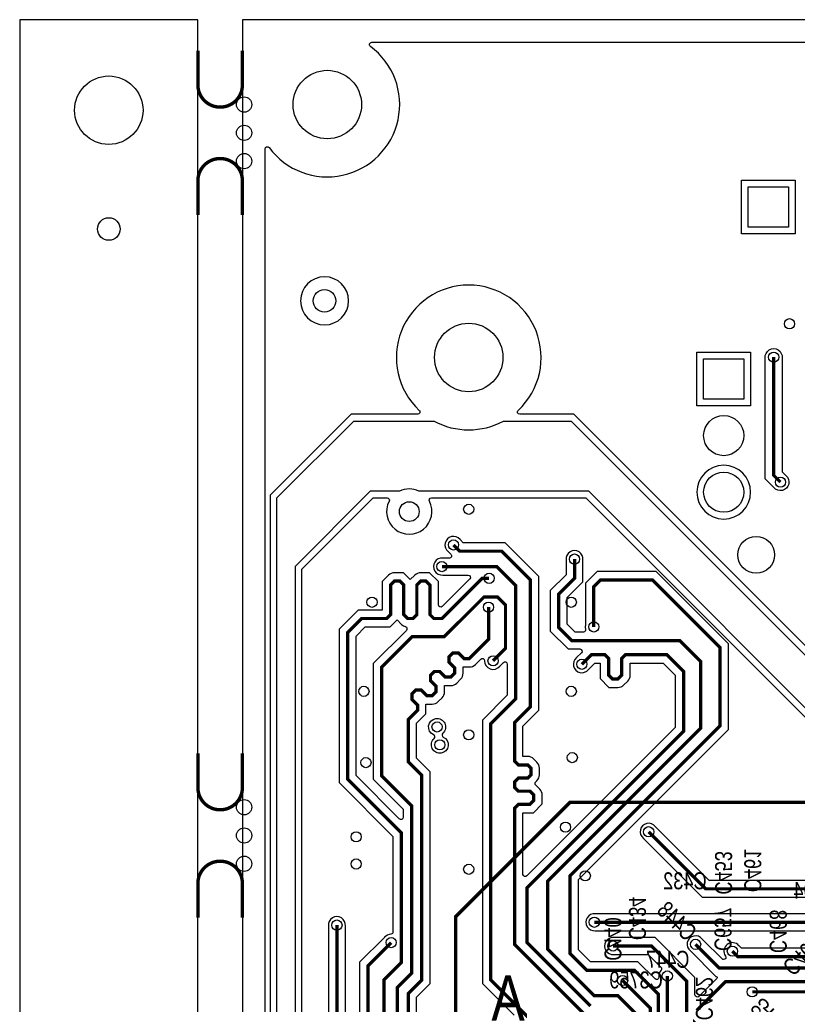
# Model space of a CAD drawing. Extents: x -394 to 5394, y -1015 to 6968.
# Tile 50 of 63: x -394 to 981, y 5228 to 6968. Entities that reach past the tile are written whole.
import ezdxf

# ---------------------------------------------------------------- set-up
doc = ezdxf.new("R2010")
doc.units = 0
for name, color, linetype in [('BG_OUTLINE', 95, 'CONTINUOUS'), ('ET_BOTTOM', 1, 'CONTINUOUS'), ('PG_SILKSCREEN_BOTTOM', 2, 'CONTINUOUS'), ('PIN_BOTTOM', 1, 'CONTINUOUS'), ('RD_SILKSCREEN_BOTTOM', 254, 'CONTINUOUS'), ('VC_BOTTOM', 1, 'CONTINUOUS')]:
    doc.layers.add(name, color=color, linetype=linetype)

msp = doc.modelspace()

# ---------------------------------------------------------------- linework, layer by layer
at = {"layer": 'BG_OUTLINE'}
msp.add_lwpolyline([(-78.74, 6968.4848), (-393.7, 6968.4848), (-393.7, 0), (-78.74, 0), (-78.74, 6968.4848)], dxfattribs=at)
msp.add_lwpolyline([(5000, 0), (5000, 6968.4848), (0, 6968.4848), (0, 0)], close=True, dxfattribs=at)
at = {"layer": 'BG_OUTLINE', "const_width": 6}
for points in [[(-78.74, 6913.9148), (-78.74, 6853.2848, 0.414214), (-39.37, 6813.9148, 0.414214), (0, 6853.2848), (0, 6913.9148)], [(-78.74, 6623.0548), (-78.74, 6683.6848, -0.414214), (-39.37, 6723.0548, -0.414214), (0, 6683.6848), (0, 6623.0548)], [(-78.74, 5671.7936), (-78.74, 5611.1636, 0.414214), (-39.37, 5571.7936, 0.414214), (0, 5611.1636), (0, 5671.7936)], [(-78.74, 5380.9336), (-78.74, 5441.5636, -0.414214), (-39.37, 5480.9336, -0.414214), (0, 5441.5636), (0, 5380.9336)]]:
    msp.add_lwpolyline(points, format="xyb", dxfattribs=at)
at = {"layer": 'ET_BOTTOM'}
for points in [[(40.0001, 3621.6278), (40.0001, 6739.9203, -0.722876), (47.2134, 6742.3025, 1.159346), (226.2285, 6921.272, -0.722776), (228.6115, 6928.4847), (1629.5041, 6928.4847)], [(1142.9706, 5714.0002), (585.9706, 6271.0002), (490.1637, 6271.0002, -0.680216), (487.4305, 6277.9207, 2.531948), (312.5695, 6277.9207, -0.680216), (309.8363, 6271.0002), (192.0294, 6271.0002), (48.9998, 6127.9706), (48.9998, 3620.9706)], [(61, 3616), (61, 6123), (197, 6259), (338.7548, 6259, 0.25488), (461.2452, 6259), (581, 6259), (1138, 5702)], [(1095, 5652), (612, 6135), (312.0833, 6135, 0.226255), (277.6547, 6135), (226, 6135), (93, 6002), (93, 3676)], [(105.0002, 5028.955), (105.0002, 5997.0294), (230.9706, 6122.9998), (255.7375, 6122.9998, -0.561066), (259.2958, 6117.1726, 1.637643), (330.4422, 6117.1726, -0.561066), (334.0005, 6122.9998), (607.0294, 6122.9998), (1090.0294, 5639.9998)], [(998.2269, 5327.0714), (882.0007, 5327.0714), (877.7612, 5331.3109), (877.6931, 5331.3956, 0.973847), (853.8256, 5313.237, -0.611279), (850.5792, 5306.9002), (849.1719, 5306.9002), (812.7587, 5343.3133, 1.122761), (791.6867, 5322.2413), (836.8281, 5277.0998), (837.1993, 5277.0998, -0.668179), (838.6135, 5273.6856), (806.7286, 5241.8007, -0.668175), (799.9002, 5244.6291), (799.9002, 5275.4864), (729.4864, 5345.9002), (656.7326, 5345.9002), (656.6246, 5345.912, 1.114863), (656.6246, 5316.088), (656.7326, 5316.0998), (717.1426, 5316.0998), (739.7047, 5293.5378, -0.398876), (739.8496, 5288.0337, 0.213469), (736.088, 5276.3754), (736.0998, 5276.2674), (736.0998, 5275.6292, -0.668175), (729.2714, 5272.8008), (699.172, 5302.9002), (615.1718, 5302.9002), (593.9002, 5324.1718), (593.9002, 5448.8281), (858.9002, 5713.8281), (858.9002, 5865.1719), (731.1719, 5992.9002), (626.8281, 5992.9002), (606.0998, 5972.1719), (606.0998, 5896.7326), (606.088, 5896.6246, 0.095352), (606.5502, 5890.9738, -0.496237), (602.697, 5885.9002), (588.1719, 5885.9002), (573.9002, 5900.1719), (573.9002, 5946.8281), (601.9002, 5974.8281), (601.9002, 6013.2674), (601.912, 6013.3754, 1.114863), (572.088, 6013.3754), (572.0998, 6013.2674), (572.0998, 5987.1719), (544.0998, 5959.1719), (544.0998, 5887.8281), (575.8281, 5856.0998), (596.3709, 5856.0998, -0.668175), (599.1993, 5849.2714), (590.6867, 5840.7587, 1.118809), (611.6931, 5819.6044), (611.7612, 5819.6891), (623.1719, 5831.0998), (632.3693, 5831.0998), (632.3693, 5803.6232), (647.8927, 5788.0998), (663.6744, 5788.0998, 0.198912), (674.2104, 5792.464), (681.0055, 5799.2591, 0.198912), (685.3697, 5809.7951), (685.3697, 5831.0998), (743.8281, 5831.0998), (765.0998, 5809.8281), (765.0998, 5717.1719), (502.7286, 5454.8007, -0.668175), (495.9002, 5457.6291), (495.9002, 5566.6126), (514.3768, 5566.6126), (529.9002, 5582.136), (529.9002, 5597.9177, 0.198912), (525.536, 5608.4537), (518.7409, 5615.2488, 0.004453), (518.5516, 5615.4348, -0.419439), (518.5008, 5621.1416), (520.536, 5623.1768, 0.198912), (524.9002, 5633.7128), (524.9002, 5645.3128, 0.198912), (520.536, 5655.8488), (514.736, 5661.6488, 0.198912), (504.2, 5666.013), (495.9002, 5666.013), (495.9002, 5719.8281), (523.9002, 5747.8281), (523.9002, 5984.1719), (464.1719, 6043.9002), (390.1719, 6043.9002), (384.7612, 6049.3109), (384.6931, 6049.3956, 1.114862), (363.6044, 6028.3069), (363.6891, 6028.2388), (368.5393, 6023.3886, -0.668175), (365.7109, 6016.5602), (354.2926, 6016.5602), (354.1846, 6016.572, 1.114863), (354.1846, 5986.748), (354.2926, 5986.7598), (399.0309, 5986.7598, -0.668175), (401.8593, 5979.9314), (353.2029, 5931.275, -0.668175), (346.3745, 5934.1034), (346.3745, 5975.3768), (330.8511, 5990.9002), (315.0694, 5990.9002, 0.198912), (304.5334, 5986.536), (296.6743, 5978.677), (284.4511, 5990.9002), (268.6694, 5990.9002, 0.198912), (258.1334, 5986.536), (246.9741, 5975.3768), (246.9741, 5924.9002), (204.8016, 5924.9002), (171.0733, 5891.1719), (171.0733, 5619.8545), (266.0998, 5524.828), (266.0998, 5355.9789, -0.400402), (262.2893, 5351.9834, 0.214847), (251.3069, 5346.3956), (251.2388, 5346.3109), (207.0998, 5302.1719), (207.0998, 5067.7326)], [(307.9002, 5179.0007), (307.9002, 5240.8281), (331.9002, 5264.8281), (331.9002, 5639.1719), (307.9002, 5663.1719), (307.9002, 5724.8281), (324.4223, 5741.3502), (324.4223, 5758.6366), (335.5368, 5758.6366, 0.198912), (346.0728, 5763.0008), (352.8679, 5769.7959, 0.198912), (357.2321, 5780.3319), (357.2321, 5791.4464), (368.3466, 5791.4464, 0.198912), (378.8826, 5795.8106), (385.6777, 5802.6057, 0.198912), (390.0419, 5813.1417), (390.0419, 5824.2562), (401.1564, 5824.2562, 0.198912), (411.6924, 5828.6204), (421.1733, 5838.1013, -0.673385), (428.0013, 5835.2154, 0.71356), (454.6931, 5825.6044), (454.7612, 5825.6891), (461.2714, 5832.1993, -0.668175), (468.0998, 5829.3709), (468.0998, 5774.1719), (424.0998, 5730.1719), (424.0998, 5264.8281), (480.1993, 5208.7286, -0.668175)], [(1893.0261, 5447.0002), (825.0719, 5447.0002), (729.7612, 5542.3109), (729.6931, 5542.3956, 1.118809), (708.6867, 5521.2413), (812.7281, 5417.1998), (1967.4708, 5417.1998, -0.668175)], [(181.9002, 5058.8281), (181.9002, 5366.2674), (181.912, 5366.3754, 1.114863), (152.088, 5366.3754), (152.0998, 5366.2674), (152.0998, 5071.1719)], [(1947.828, 5387.9002), (623.7326, 5387.9002), (623.6246, 5387.912, 1.114863), (623.6246, 5358.088), (623.7326, 5358.0998), (1960.1718, 5358.0998)]]:
    msp.add_lwpolyline(points, format="xyb", dxfattribs=at)
for points in [[(882.0378, 6685.0202), (977.0382, 6685.0202), (977.0382, 6590.0198), (882.0378, 6590.0198)], [(803.1998, 6380.7502), (898.2002, 6380.7502), (898.2002, 6285.7498), (803.1998, 6285.7498)]]:
    msp.add_lwpolyline(points, close=True, dxfattribs=at)
for points in [[(187.6602, 6471.5148, 1), (102.6598, 6471.5148, 1)], [(953.9002, 6169.1719), (960.3109, 6162.7612), (960.3956, 6162.6931, -1.114862), (939.3069, 6141.6044), (939.2388, 6141.6891), (924.0998, 6156.8281), (924.0998, 6370.2674), (924.088, 6370.3754, -1.114863), (953.912, 6370.3754), (953.9002, 6370.2674)], [(898.2002, 6133.25, 1), (803.1998, 6133.25, 1)], [(284.0998, 5558.629, -0.668175), (277.2714, 5555.8006), (200.8737, 5632.1983), (200.8737, 5878.8281), (217.1454, 5895.0998), (261.2511, 5895.0998), (273.4743, 5907.323), (281.3334, 5899.464, 0.132062), (288.0361, 5895.6013, -0.577889), (289.8355, 5888.9075), (231.0998, 5830.1719), (231.0998, 5625.8281), (284.0998, 5572.8281)], [(355.0802, 5700.4126, -3.38332), (338.9724, 5697.8558, 0.543729), (337.9198, 5704.4874, -3.38332), (354.0276, 5707.0442, 0.543729)]]:
    msp.add_lwpolyline(points, format="xyb", close=True, dxfattribs=at)
at = {"layer": 'ET_BOTTOM', "const_width": 5.8}
for points in [[(939, 6372), (939, 6163), (951, 6151)], [(373, 6040), (384, 6029), (458, 6029), (509, 5978), (509, 5754), (481, 5726), (481, 5657.9079), (487.7951, 5651.1128), (504.2, 5651.1128), (510, 5645.3128), (510, 5633.7128), (504.2, 5627.9128), (487.7951, 5627.9128), (481, 5621.1177), (481, 5611.5079), (487.7951, 5604.7128), (508.2049, 5604.7128), (515, 5597.9177), (515, 5588.3079), (508.2049, 5581.5128), (487.7951, 5581.5128), (481, 5574.7177), (481, 5334), (608, 5207)], [(587, 6015), (587, 5981), (559, 5953), (559, 5894), (582, 5871), (773, 5871), (810, 5834), (810, 5716), (539.3, 5445.3), (539.3, 5325.7), (622, 5243), (664, 5243), (707, 5200)], [(352.56, 6001.66), (449.3401, 6001.66), (483, 5968.0001), (483, 5768), (439, 5724), (439, 5271), (545, 5165)], [(250, 4701.4855), (250, 5271), (281, 5302), (281, 5530.9999), (185.9735, 5626.0264), (185.9735, 5885), (210.9735, 5910), (255.0792, 5910), (261.8743, 5916.7951), (261.8743, 5969.2049), (268.6694, 5976), (278.2792, 5976), (285.0743, 5969.2049), (285.0743, 5916.7951), (291.8694, 5910), (301.4792, 5910), (308.2743, 5916.7951), (308.2743, 5969.2049), (315.0694, 5976), (324.6792, 5976), (331.4743, 5969.2049), (331.4743, 5916.7951), (338.2694, 5910), (353, 5910), (424, 5981), (436, 5981)], [(621, 5895), (621, 5966), (633, 5978), (725, 5978), (844, 5859), (844, 5720), (579, 5455), (579, 5317.9999), (608.9999, 5288), (693.0001, 5288), (735, 5246.0001), (735, 5156)], [(274, 4714.6855), (274, 5258), (299, 5283), (299, 5579), (246, 5632), (246, 5824), (300.0041, 5878.0041), (357.0041, 5878.0041), (427, 5948), (451, 5948), (465, 5934), (465, 5857), (443, 5835)], [(435, 5930), (435, 5873), (401.1564, 5839.1564), (391.5466, 5839.1564), (381.6564, 5849.0466), (372.0466, 5849.0466), (365.2515, 5842.2515), (365.2515, 5832.6417), (375.1417, 5822.7515), (375.1417, 5813.1417), (368.3466, 5806.3466), (358.7368, 5806.3466), (348.8466, 5816.2368), (339.2368, 5816.2368), (332.4417, 5809.4417), (332.4417, 5799.8319), (342.3319, 5789.9417), (342.3319, 5780.3319), (335.5368, 5773.5368), (325.927, 5773.5368), (316.0368, 5783.427), (306.427, 5783.427), (299.6319, 5776.6319), (299.6319, 5767.0221), (309.5221, 5757.1319), (309.5221, 5747.5221), (293, 5731), (293, 5657), (317, 5633), (317, 5271), (293, 5247), (293, 4922.9999)], [(615, 5225), (503, 5337), (503, 5434), (780, 5711), (780, 5816), (750, 5846), (677.2646, 5846), (670.4695, 5839.2049), (670.4695, 5809.7951), (663.6744, 5803), (654.0646, 5803), (647.2695, 5809.7951), (647.2695, 5839.2049), (640.4744, 5846), (617, 5846), (600, 5829)], [(3691.9427, 5282.0572), (3638.9428, 5282.0572), (3606, 5315), (3420, 5315), (3260.5, 5474.5), (2744.5, 5474.5), (2681.8948, 5411.8948), (2262.1052, 5411.8948), (2204.3, 5469.7), (2025.7, 5469.7), (1988.1, 5432.1), (818.9, 5432.1), (718, 5533)], [(2779.15, 5440.85), (2729.3001, 5391), (2257, 5391), (2192.1, 5455.9), (2036.8999, 5455.9), (1953.9999, 5373), (622, 5373)], [(120, 5018), (167, 5065), (167, 5368)], [(263, 5337), (222, 5296), (222, 5066)], [(3639, 5073), (3452, 5073), (3371, 5154), (3216, 5154), (3204.75, 5165.25), (3094.25, 5165.25), (3076, 5147), (2580, 5147), (2352, 4919), (2001, 4919), (1901, 5019), (1901, 5070.3145), (1814.9145, 5156.4), (1469.6, 5156.4), (1433.2696, 5192.7304), (801.9551, 5192.7304), (785, 5209.6855), (785, 5269.3145), (723.3145, 5331), (655, 5331)], [(2861, 5264), (2854, 5271), (2477, 5271), (2453.3, 5247.3), (2099.7, 5247.3), (2086, 5261), (2027, 5261), (1996, 5292), (843, 5292), (801, 5334)], [(3300, 5286), (3300, 5299.9), (3260.3, 5339.6), (3056.6, 5339.6), (3038, 5321), (2855, 5321), (2819.3, 5285.3), (2468.2999, 5285.3), (2444.0999, 5261.1), (2105.9, 5261.1), (2091, 5276), (2032, 5276), (1995.8288, 5312.1712), (875.8288, 5312.1712), (866, 5322)], [(751, 5278), (751, 5160), (771, 5140), (1364, 5140), (1417, 5087), (1726, 5087), (1969.43, 4843.57), (2170.1147, 4843.57), (2191.5847, 4822.1), (2483.0999, 4822.1), (2737.9399, 5076.94), (3105.94, 5076.94), (3125.25, 5096.25), (3145.01, 5096.25), (3152.06, 5089.2), (3152.06, 4948.12)], [(3077, 5275), (3007, 5275), (2963, 5231), (2830.9999, 5231), (2822.9999, 5239), (2568, 5239), (2419, 5090), (2296, 5090), (2253.1, 5047.1), (2081.8999, 5047.1), (1904.9999, 5224), (1478, 5224), (1451, 5251), (1086, 5251), (1069.1, 5267.9), (853.9, 5267.9), (803, 5217)], [(672, 5270), (721, 5221), (721, 5150), (776, 5095), (1357, 5095), (1403, 5049), (1687, 5049), (1726, 5010), (1757, 5010), (1799, 4968), (1799, 4915), (1970.8, 4743.2), (2192.2, 4743.2), (2200, 4751)], [(901, 5250), (1064, 5250), (1093, 5221), (1461, 5221), (1497.1996, 5184.8004), (1861.5141, 5184.8004), (1949.45, 5096.8645), (1949.45, 5072)]]:
    msp.add_lwpolyline(points, dxfattribs=at)
at = {"layer": 'PG_SILKSCREEN_BOTTOM', "const_width": 6}
msp.add_lwpolyline([(579, 5585), (1262, 5585), (1356, 5491), (1356, 4825), (1163, 4632), (527, 4632), (377, 4782), (377, 5383), (579, 5585)], dxfattribs=at)
at = {"layer": 'PIN_BOTTOM'}
for points in [[(965.038, 6673.02), (965.038, 6602.02), (894.038, 6602.02), (894.038, 6673.02)], [(886.2, 6297.75), (815.2, 6297.75), (815.2, 6368.75), (886.2, 6368.75)]]:
    msp.add_lwpolyline(points, close=True, dxfattribs=at)
for centre, radius in [((150, 6818.5048), 60.5), ((-236.22, 6808.4848), 60.5), ((3, 6818.4848), 13.5), ((3, 6768.4848), 13.5), ((3, 6718.4848), 13.5), ((-236.22, 6598.4848), 20), ((145.16, 6471.5148), 20), ((400, 6371.34), 60.5), ((850.7, 6233.25), 35.5), ((850.7, 6133.25), 35.5), ((294.87, 6098.91), 17.5), ((908.04, 6022.39), 32.5), ((3, 5576.3636), 13.5), ((3, 5526.3636), 13.5), ((3, 5476.3636), 13.5)]:
    msp.add_circle(centre, radius, dxfattribs=at)
at = {"layer": 'VC_BOTTOM'}
for centre in [(967, 6431), (939, 6372), (951, 6151), (399.99, 6102.99), (373, 6040), (587, 6015), (352.56, 6001.66), (436, 5981), (229, 5938.67), (435, 5930), (581.25, 5938.67), (621, 5895), (443, 5835), (600, 5829), (214.81, 5781.19), (581.25, 5781.19), (344, 5718.2), (399.99, 5704.289), (349, 5686.7), (218.33, 5655.21), (583, 5664), (571, 5541), (718, 5533), (201, 5524), (201, 5476), (399.99, 5466.6121), (606, 5455), (622, 5373), (167, 5368), (263, 5337), (655, 5331), (801, 5334), (866, 5322), (672, 5270), (751, 5278), (901, 5250)]:
    msp.add_circle(centre, 9, dxfattribs=at)

# ---------------------------------------------------------------- texts
at = {"layer": 'PG_SILKSCREEN_BOTTOM', "text_generation_flag": 2, "width": 0.825}
msp.add_text('A', height=80, dxfattribs=at).set_placement((499, 5199))
at = {"layer": 'RD_SILKSCREEN_BOTTOM', "text_generation_flag": 2, "width": 0.8}
for s, rotation, p in [('C453', 270, (835.4265, 5421.9475)), ('C461', 270, (887.0413, 5426.1771)), ('C434', 270, (683.1727, 5341.3845)), ('C448', 315, (784.7752, 5337.3577)), ('C657', 270, (834.4001, 5322.2472)), ('C440', 270, (639.9516, 5305.0006)), ('C468', 270, (931.9848, 5318.5332)), ('C460', 225, (952.3368, 5297.204)), ('C462', 270, (801.4294, 5199.6973)), ('C485', 225, (866.7737, 5187.7531))]:
    msp.add_text(s, height=30, rotation=rotation, dxfattribs=at).set_placement(p)
for s, p in [('C432', (820.47, 5431.28)), ('C494', (1050.7181, 5414.4493)), ('C447', (790, 5292.5)), ('C3759', (743, 5256))]:
    msp.add_text(s, height=30, dxfattribs=at).set_placement(p)

doc.saveas('drawing.dxf')
